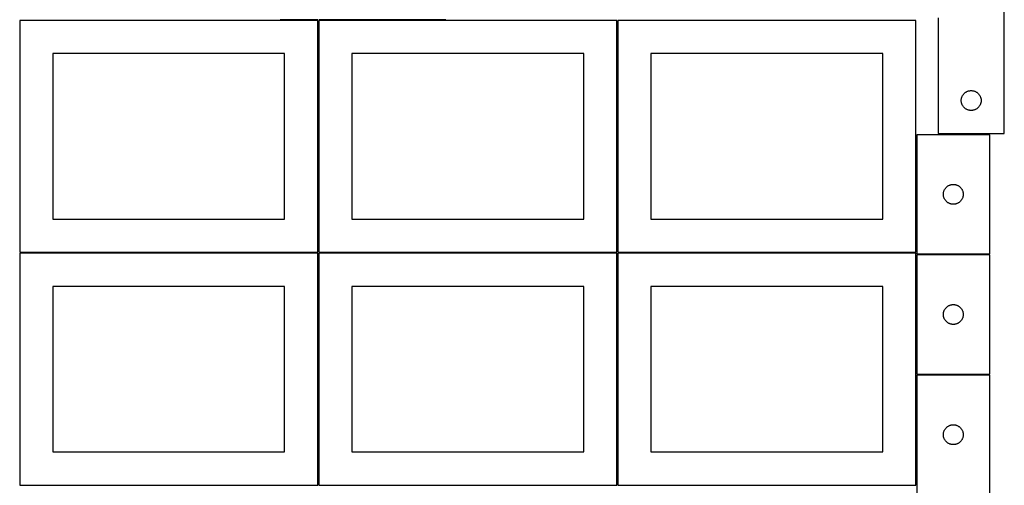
# Model space of a CAD drawing. Header units: millimetres. Extents: x 7 to 1493, y 7 to 2993.
# Tile 3 of 10: x 7 to 1493, y 1412 to 2115. Entities that reach past the tile are written whole.
import ezdxf

# ---------------------------------------------------------------- set-up
doc = ezdxf.new("R2010")
doc.units = ezdxf.units.MM
doc.layers.add('COMMON', color=5, linetype='CONTINUOUS', true_color=0x0000ff)
doc.layers.add('CUT', color=7, linetype='CONTINUOUS', true_color=0x000000)

msp = doc.modelspace()

# ---------------------------------------------------------------- linework, layer by layer
at = {"layer": 'COMMON'}
for p, q in [((456.574234, 2114.873916), (399.826507, 2114.873916)), ((457.324235, 1764.123915), (457.324235, 2114.123915)), ((649.826507, 2114.873916), (458.074235, 2114.873916)), ((908.824236, 1764.123915), (908.824236, 2114.123915)), ((1360.324236, 1941.625033), (1360.324236, 1764.123915)), ((456.549607, 1763.373915), (6.574234, 1763.373915)), ((457.299608, 1412.623914), (457.299608, 1762.623914)), ((908.049608, 1763.373915), (458.074235, 1763.373915)), ((908.799609, 1412.623914), (908.799609, 1762.623914)), ((1359.549609, 1763.373915), (909.574236, 1763.373915)), ((1471.074237, 1760.875033), (1361.074237, 1760.875033)), ((1361.074237, 1579.375031), (1471.074237, 1579.375031))]:
    msp.add_line(p, q, dxfattribs=at)
at = {"layer": 'CUT'}
for p, q in [((1493.059039, 1943.201931), (1493.059039, 2193.201931)), ((456.574234, 2114.123915), (6.574234, 2114.123915)), ((6.574234, 2114.123915), (6.574234, 1764.123915)), ((456.574234, 1764.123915), (456.574234, 2114.123915)), ((908.074235, 2114.123915), (458.074235, 2114.123915)), ((458.074235, 2114.123915), (458.074235, 1764.123915)), ((908.074235, 1764.123915), (908.074235, 2114.123915)), ((1359.574236, 2114.123915), (909.574236, 2114.123915)), ((909.574236, 2114.123915), (909.574236, 1764.123915)), ((1359.574236, 1764.123915), (1359.574236, 2114.123915)), ((1393.059039, 2118.201931), (1393.059039, 1943.201931)), ((406.574234, 2064.123915), (56.574234, 2064.123915)), ((56.574234, 2064.123915), (56.574234, 1814.123915)), ((406.574234, 1814.123915), (406.574234, 2064.123915)), ((858.074235, 2064.123915), (508.074235, 2064.123915)), ((508.074235, 2064.123915), (508.074235, 1814.123915)), ((858.074235, 1814.123915), (858.074235, 2064.123915)), ((1309.574236, 2064.123915), (959.574236, 2064.123915)), ((959.574236, 2064.123915), (959.574236, 1814.123915)), ((1309.574236, 1814.123915), (1309.574236, 2064.123915)), ((1436.700324, 2006.787465), (1437.408121, 2007.096791)), ((1437.408121, 2007.096791), (1438.130904, 2007.36927)), ((1438.130904, 2007.36927), (1438.866755, 2007.60418)), ((1438.866755, 2007.60418), (1439.613723, 2007.800897)), ((1439.613723, 2007.800897), (1440.369828, 2007.958901)), ((1440.369828, 2007.958901), (1441.133064, 2008.077772)), ((1441.133064, 2008.077772), (1441.901408, 2008.157194)), ((1441.901408, 2008.157194), (1442.672821, 2008.196958)), ((1442.672821, 2008.196958), (1443.445258, 2008.196958)), ((1443.445258, 2008.196958), (1444.216671, 2008.157194)), ((1444.216671, 2008.157194), (1444.985015, 2008.077772)), ((1444.985015, 2008.077772), (1445.748251, 2007.958901)), ((1445.748251, 2007.958901), (1446.504356, 2007.800897)), ((1446.504356, 2007.800897), (1447.251324, 2007.60418)), ((1447.251324, 2007.60418), (1447.987175, 2007.36927)), ((1447.987175, 2007.36927), (1448.709958, 2007.096791)), ((1448.709958, 2007.096791), (1449.417755, 2006.787465)), ((1428.059039, 1993.201931), (1428.078928, 1993.974113)), ((1428.078928, 1992.42975), (1428.059039, 1993.201931)), ((1428.078928, 1993.974113), (1428.138541, 1994.744246)), ((1428.138541, 1991.659616), (1428.078928, 1992.42975)), ((1428.138541, 1994.744246), (1428.237721, 1995.51029)), ((1428.237721, 1995.51029), (1428.376204, 1996.270212)), ((1428.376204, 1996.270212), (1428.553624, 1997.021998)), ((1428.553624, 1997.021998), (1428.769509, 1997.763654)), ((1428.769509, 1997.763654), (1429.023287, 1998.493213)), ((1429.023287, 1998.493213), (1429.314286, 1999.20874)), ((1429.314286, 1999.20874), (1429.641733, 1999.908338)), ((1429.641733, 1999.908338), (1430.004761, 2000.590152)), ((1430.004761, 2000.590152), (1430.402406, 2001.252374)), ((1430.402406, 2001.252374), (1430.833614, 2001.893248)), ((1430.833614, 2001.893248), (1431.297242, 2002.511074)), ((1431.297242, 2002.511074), (1431.79206, 2003.104213)), ((1431.79206, 2003.104213), (1432.316757, 2003.671094)), ((1432.316757, 2003.671094), (1432.869939, 2004.210212)), ((1432.869939, 2004.210212), (1433.450142, 2004.720138)), ((1433.450142, 2004.720138), (1434.055825, 2005.19952)), ((1434.055825, 2005.19952), (1434.685384, 2005.647087)), ((1434.685384, 2005.647087), (1435.337147, 2006.061651)), ((1435.337147, 2006.061651), (1436.009388, 2006.442113)), ((1436.009388, 2006.442113), (1436.700324, 2006.787465)), ((1449.417755, 2006.787465), (1450.108691, 2006.442113)), ((1450.108691, 2006.442113), (1450.780931, 2006.061651)), ((1450.780931, 2006.061651), (1451.432695, 2005.647087)), ((1451.432695, 2005.647087), (1452.062254, 2005.19952)), ((1452.062254, 2005.19952), (1452.667937, 2004.720138)), ((1452.667937, 2004.720138), (1453.24814, 2004.210212)), ((1453.24814, 2004.210212), (1453.801322, 2003.671094)), ((1453.801322, 2003.671094), (1454.326018, 2003.104213)), ((1454.326018, 2003.104213), (1454.820837, 2002.511074)), ((1454.820837, 2002.511074), (1455.284465, 2001.893248)), ((1455.284465, 2001.893248), (1455.715673, 2001.252374)), ((1455.715673, 2001.252374), (1456.113318, 2000.590152)), ((1456.113318, 2000.590152), (1456.476346, 1999.908338)), ((1456.476346, 1999.908338), (1456.803793, 1999.20874)), ((1456.803793, 1999.20874), (1457.094792, 1998.493213)), ((1457.094792, 1998.493213), (1457.34857, 1997.763654)), ((1457.34857, 1997.763654), (1457.564455, 1997.021998)), ((1457.564455, 1997.021998), (1457.741875, 1996.270212)), ((1457.741875, 1996.270212), (1457.880358, 1995.51029)), ((1457.880358, 1995.51029), (1457.979538, 1994.744246)), ((1457.979538, 1994.744246), (1458.039151, 1993.974113)), ((1458.039151, 1992.42975), (1457.979538, 1991.659616)), ((1458.039151, 1993.974113), (1458.059039, 1993.201931)), ((1458.059039, 1993.201931), (1458.039151, 1992.42975)), ((1428.237721, 1990.893573), (1428.138541, 1991.659616)), ((1428.376204, 1990.13365), (1428.237721, 1990.893573)), ((1428.553624, 1989.381865), (1428.376204, 1990.13365)), ((1428.769509, 1988.640209), (1428.553624, 1989.381865)), ((1429.023287, 1987.91065), (1428.769509, 1988.640209)), ((1429.314286, 1987.195123), (1429.023287, 1987.91065)), ((1429.641733, 1986.495525), (1429.314286, 1987.195123)), ((1430.004761, 1985.81371), (1429.641733, 1986.495525)), ((1430.402406, 1985.151489), (1430.004761, 1985.81371)), ((1430.833614, 1984.510615), (1430.402406, 1985.151489)), ((1431.297242, 1983.892789), (1430.833614, 1984.510615)), ((1431.79206, 1983.29965), (1431.297242, 1983.892789)), ((1432.316757, 1982.732769), (1431.79206, 1983.29965)), ((1432.869939, 1982.193651), (1432.316757, 1982.732769)), ((1433.450142, 1981.683725), (1432.869939, 1982.193651)), ((1434.055825, 1981.204343), (1433.450142, 1981.683725)), ((1434.685384, 1980.756776), (1434.055825, 1981.204343)), ((1435.337147, 1980.342212), (1434.685384, 1980.756776)), ((1436.009388, 1979.961749), (1435.337147, 1980.342212)), ((1436.700324, 1979.616397), (1436.009388, 1979.961749)), ((1437.408121, 1979.307072), (1436.700324, 1979.616397)), ((1438.130904, 1979.034593), (1437.408121, 1979.307072)), ((1438.866755, 1978.799683), (1438.130904, 1979.034593)), ((1439.613723, 1978.602966), (1438.866755, 1978.799683)), ((1440.369828, 1978.444962), (1439.613723, 1978.602966)), ((1441.133064, 1978.326091), (1440.369828, 1978.444962)), ((1441.901408, 1978.246669), (1441.133064, 1978.326091)), ((1442.672821, 1978.206904), (1441.901408, 1978.246669)), ((1443.445258, 1978.206904), (1442.672821, 1978.206904)), ((1444.216671, 1978.246669), (1443.445258, 1978.206904)), ((1444.985015, 1978.326091), (1444.216671, 1978.246669)), ((1445.748251, 1978.444962), (1444.985015, 1978.326091)), ((1446.504356, 1978.602966), (1445.748251, 1978.444962)), ((1447.251324, 1978.799683), (1446.504356, 1978.602966)), ((1447.987175, 1979.034593), (1447.251324, 1978.799683)), ((1448.709958, 1979.307072), (1447.987175, 1979.034593)), ((1449.417755, 1979.616397), (1448.709958, 1979.307072)), ((1450.108691, 1979.961749), (1449.417755, 1979.616397)), ((1450.780931, 1980.342212), (1450.108691, 1979.961749)), ((1451.432695, 1980.756776), (1450.780931, 1980.342212)), ((1452.062254, 1981.204343), (1451.432695, 1980.756776)), ((1452.667937, 1981.683725), (1452.062254, 1981.204343)), ((1453.24814, 1982.193651), (1452.667937, 1981.683725)), ((1453.801322, 1982.732769), (1453.24814, 1982.193651)), ((1454.326018, 1983.29965), (1453.801322, 1982.732769)), ((1454.820837, 1983.892789), (1454.326018, 1983.29965)), ((1455.284465, 1984.510615), (1454.820837, 1983.892789)), ((1455.715673, 1985.151489), (1455.284465, 1984.510615)), ((1456.113318, 1985.81371), (1455.715673, 1985.151489)), ((1456.476346, 1986.495525), (1456.113318, 1985.81371)), ((1456.803793, 1987.195123), (1456.476346, 1986.495525)), ((1457.094792, 1987.91065), (1456.803793, 1987.195123)), ((1457.34857, 1988.640209), (1457.094792, 1987.91065)), ((1457.564455, 1989.381865), (1457.34857, 1988.640209)), ((1457.741875, 1990.13365), (1457.564455, 1989.381865)), ((1457.880358, 1990.893573), (1457.741875, 1990.13365)), ((1457.979538, 1991.659616), (1457.880358, 1990.893573)), ((1361.074237, 1941.625033), (1361.074237, 1761.625033)), ((1471.074237, 1941.625033), (1361.074237, 1941.625033)), ((1393.059039, 1943.201931), (1493.059039, 1943.201931)), ((1471.074237, 1761.625033), (1471.074237, 1941.625033)), ((1402.488703, 1857.983749), (1402.834055, 1858.674684)), ((1402.834055, 1858.674684), (1403.214517, 1859.346925)), ((1403.214517, 1859.346925), (1403.629081, 1859.998689)), ((1403.629081, 1859.998689), (1404.076648, 1860.628247)), ((1404.076648, 1860.628247), (1404.55603, 1861.233931)), ((1404.55603, 1861.233931), (1405.065956, 1861.814133)), ((1405.065956, 1861.814133), (1405.605074, 1862.367316)), ((1405.605074, 1862.367316), (1406.171955, 1862.892012)), ((1406.171955, 1862.892012), (1406.765094, 1863.38683)), ((1406.765094, 1863.38683), (1407.38292, 1863.850458)), ((1407.38292, 1863.850458), (1408.023794, 1864.281666)), ((1408.023794, 1864.281666), (1408.686016, 1864.679312)), ((1408.686016, 1864.679312), (1409.36783, 1865.042339)), ((1409.36783, 1865.042339), (1410.067428, 1865.369786)), ((1410.067428, 1865.369786), (1410.782955, 1865.660785)), ((1410.782955, 1865.660785), (1411.512514, 1865.914564)), ((1411.512514, 1865.914564), (1412.25417, 1866.130449)), ((1412.25417, 1866.130449), (1413.005956, 1866.307868)), ((1413.005956, 1866.307868), (1413.765878, 1866.446351)), ((1413.765878, 1866.446351), (1414.531922, 1866.545531)), ((1414.531922, 1866.545531), (1415.302055, 1866.605144)), ((1415.302055, 1866.605144), (1416.074237, 1866.625033)), ((1416.074237, 1866.625033), (1416.846418, 1866.605144)), ((1416.846418, 1866.605144), (1417.616552, 1866.545531)), ((1417.616552, 1866.545531), (1418.382595, 1866.446351)), ((1418.382595, 1866.446351), (1419.142518, 1866.307868)), ((1419.142518, 1866.307868), (1419.894303, 1866.130449)), ((1419.894303, 1866.130449), (1420.635959, 1865.914564)), ((1420.635959, 1865.914564), (1421.365518, 1865.660785)), ((1421.365518, 1865.660785), (1422.081045, 1865.369786)), ((1422.081045, 1865.369786), (1422.780644, 1865.042339)), ((1422.780644, 1865.042339), (1423.462458, 1864.679312)), ((1423.462458, 1864.679312), (1424.12468, 1864.281666)), ((1424.12468, 1864.281666), (1424.765553, 1863.850458)), ((1424.765553, 1863.850458), (1425.383379, 1863.38683)), ((1425.383379, 1863.38683), (1425.976518, 1862.892012)), ((1425.976518, 1862.892012), (1426.543399, 1862.367316)), ((1426.543399, 1862.367316), (1427.082517, 1861.814133)), ((1427.082517, 1861.814133), (1427.592443, 1861.233931)), ((1427.592443, 1861.233931), (1428.071825, 1860.628247)), ((1428.071825, 1860.628247), (1428.519392, 1859.998689)), ((1428.519392, 1859.998689), (1428.933956, 1859.346925)), ((1428.933956, 1859.346925), (1429.314419, 1858.674684)), ((1429.314419, 1858.674684), (1429.659771, 1857.983749)), ((1401.07921, 1852.011252), (1401.118974, 1852.782665)), ((1401.07921, 1851.238814), (1401.07921, 1852.011252)), ((1401.118974, 1850.467401), (1401.07921, 1851.238814)), ((1401.118974, 1852.782665), (1401.198397, 1853.551008)), ((1401.198397, 1849.699058), (1401.118974, 1850.467401)), ((1401.198397, 1853.551008), (1401.317267, 1854.314244)), ((1401.317267, 1848.935822), (1401.198397, 1849.699058)), ((1401.317267, 1854.314244), (1401.475271, 1855.070349)), ((1401.475271, 1848.179717), (1401.317267, 1848.935822)), ((1401.475271, 1855.070349), (1401.671989, 1855.817317)), ((1401.671989, 1847.432748), (1401.475271, 1848.179717)), ((1401.671989, 1855.817317), (1401.906898, 1856.553169)), ((1401.906898, 1846.696897), (1401.671989, 1847.432748)), ((1401.906898, 1856.553169), (1402.179377, 1857.275951)), ((1402.179377, 1845.974115), (1401.906898, 1846.696897)), ((1402.179377, 1857.275951), (1402.488703, 1857.983749)), ((1402.488703, 1845.266317), (1402.179377, 1845.974115)), ((1402.834055, 1844.575382), (1402.488703, 1845.266317)), ((1403.214517, 1843.903141), (1402.834055, 1844.575382)), ((1403.629081, 1843.251377), (1403.214517, 1843.903141)), ((1428.933956, 1843.903141), (1428.519392, 1843.251377)), ((1429.314419, 1844.575382), (1428.933956, 1843.903141)), ((1429.659771, 1845.266317), (1429.314419, 1844.575382)), ((1429.659771, 1857.983749), (1429.969096, 1857.275951)), ((1429.969096, 1845.974115), (1429.659771, 1845.266317)), ((1429.969096, 1857.275951), (1430.241575, 1856.553169)), ((1430.241575, 1846.696897), (1429.969096, 1845.974115)), ((1430.241575, 1856.553169), (1430.476485, 1855.817317)), ((1430.476485, 1847.432748), (1430.241575, 1846.696897)), ((1430.476485, 1855.817317), (1430.673202, 1855.070349)), ((1430.673202, 1848.179717), (1430.476485, 1847.432748)), ((1430.673202, 1855.070349), (1430.831206, 1854.314244)), ((1430.831206, 1848.935822), (1430.673202, 1848.179717)), ((1430.831206, 1854.314244), (1430.950077, 1853.551008)), ((1430.950077, 1849.699058), (1430.831206, 1848.935822)), ((1430.950077, 1853.551008), (1431.0295, 1852.782665)), ((1431.0295, 1850.467401), (1430.950077, 1849.699058)), ((1431.0295, 1852.782665), (1431.069264, 1852.011252)), ((1431.069264, 1851.238814), (1431.0295, 1850.467401)), ((1431.069264, 1852.011252), (1431.069264, 1851.238814)), ((1404.076648, 1842.621819), (1403.629081, 1843.251377)), ((1404.55603, 1842.016135), (1404.076648, 1842.621819)), ((1405.065956, 1841.435933), (1404.55603, 1842.016135)), ((1405.605074, 1840.88275), (1405.065956, 1841.435933)), ((1406.171955, 1840.358054), (1405.605074, 1840.88275)), ((1406.765094, 1839.863236), (1406.171955, 1840.358054)), ((1407.38292, 1839.399608), (1406.765094, 1839.863236)), ((1408.023794, 1838.9684), (1407.38292, 1839.399608)), ((1408.686016, 1838.570754), (1408.023794, 1838.9684)), ((1409.36783, 1838.207727), (1408.686016, 1838.570754)), ((1410.067428, 1837.880279), (1409.36783, 1838.207727)), ((1410.782955, 1837.589281), (1410.067428, 1837.880279)), ((1411.512514, 1837.335502), (1410.782955, 1837.589281)), ((1412.25417, 1837.119617), (1411.512514, 1837.335502)), ((1413.005956, 1836.942198), (1412.25417, 1837.119617)), ((1413.765878, 1836.803714), (1413.005956, 1836.942198)), ((1414.531922, 1836.704535), (1413.765878, 1836.803714)), ((1415.302055, 1836.644922), (1414.531922, 1836.704535)), ((1416.074237, 1836.625033), (1415.302055, 1836.644922)), ((1416.846418, 1836.644922), (1416.074237, 1836.625033)), ((1417.616552, 1836.704535), (1416.846418, 1836.644922)), ((1418.382595, 1836.803714), (1417.616552, 1836.704535)), ((1419.142518, 1836.942198), (1418.382595, 1836.803714)), ((1419.894303, 1837.119617), (1419.142518, 1836.942198)), ((1420.635959, 1837.335502), (1419.894303, 1837.119617)), ((1421.365518, 1837.589281), (1420.635959, 1837.335502)), ((1422.081045, 1837.880279), (1421.365518, 1837.589281)), ((1422.780644, 1838.207727), (1422.081045, 1837.880279)), ((1423.462458, 1838.570754), (1422.780644, 1838.207727)), ((1424.12468, 1838.9684), (1423.462458, 1838.570754)), ((1424.765553, 1839.399608), (1424.12468, 1838.9684)), ((1425.383379, 1839.863236), (1424.765553, 1839.399608)), ((1425.976518, 1840.358054), (1425.383379, 1839.863236)), ((1426.543399, 1840.88275), (1425.976518, 1840.358054)), ((1427.082517, 1841.435933), (1426.543399, 1840.88275)), ((1427.592443, 1842.016135), (1427.082517, 1841.435933)), ((1428.071825, 1842.621819), (1427.592443, 1842.016135)), ((1428.519392, 1843.251377), (1428.071825, 1842.621819)), ((56.574234, 1814.123915), (406.574234, 1814.123915)), ((508.074235, 1814.123915), (858.074235, 1814.123915)), ((959.574236, 1814.123915), (1309.574236, 1814.123915)), ((456.549607, 1762.623914), (6.549607, 1762.623914)), ((6.549607, 1762.623914), (6.549607, 1412.623914)), ((6.574234, 1764.123915), (456.574234, 1764.123915)), ((456.549607, 1412.623914), (456.549607, 1762.623914)), ((908.049608, 1762.623914), (458.049608, 1762.623914)), ((458.049608, 1762.623914), (458.049608, 1412.623914)), ((458.074235, 1764.123915), (908.074235, 1764.123915)), ((908.049608, 1412.623914), (908.049608, 1762.623914)), ((1359.549609, 1762.623914), (909.549609, 1762.623914)), ((909.549609, 1762.623914), (909.549609, 1412.623914)), ((909.574236, 1764.123915), (1359.574236, 1764.123915)), ((1359.549609, 1412.623914), (1359.549609, 1762.623914)), ((1361.074237, 1761.625033), (1471.074237, 1761.625033)), ((1361.074237, 1760.125032), (1361.074237, 1580.125032)), ((1471.074237, 1760.125032), (1361.074237, 1760.125032)), ((1471.074237, 1580.125032), (1471.074237, 1760.125032)), ((406.549607, 1712.623914), (56.549607, 1712.623914)), ((56.549607, 1712.623914), (56.549607, 1462.623914)), ((406.549607, 1462.623914), (406.549607, 1712.623914)), ((858.049608, 1712.623914), (508.049608, 1712.623914)), ((508.049608, 1712.623914), (508.049608, 1462.623914)), ((858.049608, 1462.623914), (858.049608, 1712.623914)), ((1309.549609, 1712.623914), (959.549609, 1712.623914)), ((959.549609, 1712.623914), (959.549609, 1462.623914)), ((1309.549609, 1462.623914), (1309.549609, 1712.623914)), ((1404.55603, 1679.73393), (1405.065956, 1680.314132)), ((1405.065956, 1680.314132), (1405.605074, 1680.867315)), ((1405.605074, 1680.867315), (1406.171955, 1681.392011)), ((1406.171955, 1681.392011), (1406.765094, 1681.886829)), ((1406.765094, 1681.886829), (1407.38292, 1682.350457)), ((1407.38292, 1682.350457), (1408.023794, 1682.781665)), ((1408.023794, 1682.781665), (1408.686016, 1683.179311)), ((1408.686016, 1683.179311), (1409.36783, 1683.542338)), ((1409.36783, 1683.542338), (1410.067428, 1683.869785)), ((1410.067428, 1683.869785), (1410.782955, 1684.160784)), ((1410.782955, 1684.160784), (1411.512514, 1684.414563)), ((1411.512514, 1684.414563), (1412.25417, 1684.630448)), ((1412.25417, 1684.630448), (1413.005956, 1684.807867)), ((1413.005956, 1684.807867), (1413.765878, 1684.94635)), ((1413.765878, 1684.94635), (1414.531922, 1685.04553)), ((1414.531922, 1685.04553), (1415.302055, 1685.105143)), ((1415.302055, 1685.105143), (1416.074237, 1685.125032)), ((1416.074237, 1685.125032), (1416.846418, 1685.105143)), ((1416.846418, 1685.105143), (1417.616552, 1685.04553)), ((1417.616552, 1685.04553), (1418.382595, 1684.94635)), ((1418.382595, 1684.94635), (1419.142518, 1684.807867)), ((1419.142518, 1684.807867), (1419.894303, 1684.630448)), ((1419.894303, 1684.630448), (1420.635959, 1684.414563)), ((1420.635959, 1684.414563), (1421.365518, 1684.160784)), ((1421.365518, 1684.160784), (1422.081045, 1683.869785)), ((1422.081045, 1683.869785), (1422.780644, 1683.542338)), ((1422.780644, 1683.542338), (1423.462458, 1683.179311)), ((1423.462458, 1683.179311), (1424.12468, 1682.781665)), ((1424.12468, 1682.781665), (1424.765553, 1682.350457)), ((1424.765553, 1682.350457), (1425.383379, 1681.886829)), ((1425.383379, 1681.886829), (1425.976518, 1681.392011)), ((1425.976518, 1681.392011), (1426.543399, 1680.867315)), ((1426.543399, 1680.867315), (1427.082517, 1680.314132)), ((1427.082517, 1680.314132), (1427.592443, 1679.73393)), ((1401.07921, 1670.511251), (1401.118974, 1671.282664)), ((1401.07921, 1669.738813), (1401.07921, 1670.511251)), ((1401.118974, 1668.9674), (1401.07921, 1669.738813)), ((1401.118974, 1671.282664), (1401.198397, 1672.051007)), ((1401.198397, 1668.199057), (1401.118974, 1668.9674)), ((1401.198397, 1672.051007), (1401.317267, 1672.814243)), ((1401.317267, 1667.435821), (1401.198397, 1668.199057)), ((1401.317267, 1672.814243), (1401.475271, 1673.570348)), ((1401.475271, 1666.679716), (1401.317267, 1667.435821)), ((1401.475271, 1673.570348), (1401.671989, 1674.317316)), ((1401.671989, 1665.932747), (1401.475271, 1666.679716)), ((1401.671989, 1674.317316), (1401.906898, 1675.053168)), ((1401.906898, 1665.196896), (1401.671989, 1665.932747)), ((1401.906898, 1675.053168), (1402.179377, 1675.77595)), ((1402.179377, 1664.474114), (1401.906898, 1665.196896)), ((1402.179377, 1675.77595), (1402.488703, 1676.483748)), ((1402.488703, 1676.483748), (1402.834055, 1677.174683)), ((1402.834055, 1677.174683), (1403.214517, 1677.846924)), ((1403.214517, 1677.846924), (1403.629081, 1678.498688)), ((1403.629081, 1678.498688), (1404.076648, 1679.128246)), ((1404.076648, 1679.128246), (1404.55603, 1679.73393)), ((1427.592443, 1679.73393), (1428.071825, 1679.128246)), ((1428.071825, 1679.128246), (1428.519392, 1678.498688)), ((1428.519392, 1678.498688), (1428.933956, 1677.846924)), ((1428.933956, 1677.846924), (1429.314419, 1677.174683)), ((1429.314419, 1677.174683), (1429.659771, 1676.483748)), ((1429.659771, 1676.483748), (1429.969096, 1675.77595)), ((1429.969096, 1675.77595), (1430.241575, 1675.053168)), ((1430.241575, 1665.196896), (1429.969096, 1664.474114)), ((1430.241575, 1675.053168), (1430.476485, 1674.317316)), ((1430.476485, 1665.932747), (1430.241575, 1665.196896)), ((1430.476485, 1674.317316), (1430.673202, 1673.570348)), ((1430.673202, 1666.679716), (1430.476485, 1665.932747)), ((1430.673202, 1673.570348), (1430.831206, 1672.814243)), ((1430.831206, 1667.435821), (1430.673202, 1666.679716)), ((1430.831206, 1672.814243), (1430.950077, 1672.051007)), ((1430.950077, 1668.199057), (1430.831206, 1667.435821)), ((1430.950077, 1672.051007), (1431.0295, 1671.282664)), ((1431.0295, 1668.9674), (1430.950077, 1668.199057)), ((1431.0295, 1671.282664), (1431.069264, 1670.511251)), ((1431.069264, 1669.738813), (1431.0295, 1668.9674)), ((1431.069264, 1670.511251), (1431.069264, 1669.738813)), ((1402.488703, 1663.766316), (1402.179377, 1664.474114)), ((1402.834055, 1663.075381), (1402.488703, 1663.766316)), ((1403.214517, 1662.40314), (1402.834055, 1663.075381)), ((1403.629081, 1661.751376), (1403.214517, 1662.40314)), ((1404.076648, 1661.121818), (1403.629081, 1661.751376)), ((1404.55603, 1660.516134), (1404.076648, 1661.121818)), ((1405.065956, 1659.935932), (1404.55603, 1660.516134)), ((1405.605074, 1659.382749), (1405.065956, 1659.935932)), ((1406.171955, 1658.858053), (1405.605074, 1659.382749)), ((1406.765094, 1658.363235), (1406.171955, 1658.858053)), ((1407.38292, 1657.899607), (1406.765094, 1658.363235)), ((1408.023794, 1657.468399), (1407.38292, 1657.899607)), ((1408.686016, 1657.070753), (1408.023794, 1657.468399)), ((1409.36783, 1656.707726), (1408.686016, 1657.070753)), ((1410.067428, 1656.380278), (1409.36783, 1656.707726)), ((1410.782955, 1656.08928), (1410.067428, 1656.380278)), ((1411.512514, 1655.835501), (1410.782955, 1656.08928)), ((1412.25417, 1655.619616), (1411.512514, 1655.835501)), ((1413.005956, 1655.442197), (1412.25417, 1655.619616)), ((1413.765878, 1655.303713), (1413.005956, 1655.442197)), ((1414.531922, 1655.204534), (1413.765878, 1655.303713)), ((1415.302055, 1655.144921), (1414.531922, 1655.204534)), ((1416.074237, 1655.125032), (1415.302055, 1655.144921)), ((1416.846418, 1655.144921), (1416.074237, 1655.125032)), ((1417.616552, 1655.204534), (1416.846418, 1655.144921)), ((1418.382595, 1655.303713), (1417.616552, 1655.204534)), ((1419.142518, 1655.442197), (1418.382595, 1655.303713)), ((1419.894303, 1655.619616), (1419.142518, 1655.442197)), ((1420.635959, 1655.835501), (1419.894303, 1655.619616)), ((1421.365518, 1656.08928), (1420.635959, 1655.835501)), ((1422.081045, 1656.380278), (1421.365518, 1656.08928)), ((1422.780644, 1656.707726), (1422.081045, 1656.380278)), ((1423.462458, 1657.070753), (1422.780644, 1656.707726)), ((1424.12468, 1657.468399), (1423.462458, 1657.070753)), ((1424.765553, 1657.899607), (1424.12468, 1657.468399)), ((1425.383379, 1658.363235), (1424.765553, 1657.899607)), ((1425.976518, 1658.858053), (1425.383379, 1658.363235)), ((1426.543399, 1659.382749), (1425.976518, 1658.858053)), ((1427.082517, 1659.935932), (1426.543399, 1659.382749)), ((1427.592443, 1660.516134), (1427.082517, 1659.935932)), ((1428.071825, 1661.121818), (1427.592443, 1660.516134)), ((1428.519392, 1661.751376), (1428.071825, 1661.121818)), ((1428.933956, 1662.40314), (1428.519392, 1661.751376)), ((1429.314419, 1663.075381), (1428.933956, 1662.40314)), ((1429.659771, 1663.766316), (1429.314419, 1663.075381)), ((1429.969096, 1664.474114), (1429.659771, 1663.766316)), ((1361.074237, 1580.125032), (1471.074237, 1580.125032)), ((1471.074237, 1578.625031), (1361.074237, 1578.625031)), ((1361.074237, 1578.625031), (1361.074237, 1398.625031)), ((1471.074237, 1398.625031), (1471.074237, 1578.625031)), ((1408.023794, 1501.281664), (1408.686016, 1501.67931)), ((1408.686016, 1501.67931), (1409.36783, 1502.042337)), ((1409.36783, 1502.042337), (1410.067428, 1502.369784)), ((1410.067428, 1502.369784), (1410.782955, 1502.660783)), ((1410.782955, 1502.660783), (1411.512514, 1502.914562)), ((1411.512514, 1502.914562), (1412.25417, 1503.130447)), ((1412.25417, 1503.130447), (1413.005956, 1503.307866)), ((1413.005956, 1503.307866), (1413.765878, 1503.446349)), ((1413.765878, 1503.446349), (1414.531922, 1503.545529)), ((1414.531922, 1503.545529), (1415.302055, 1503.605142)), ((1415.302055, 1503.605142), (1416.074237, 1503.625031)), ((1416.074237, 1503.625031), (1416.846418, 1503.605142)), ((1416.846418, 1503.605142), (1417.616552, 1503.545529)), ((1417.616552, 1503.545529), (1418.382595, 1503.446349)), ((1418.382595, 1503.446349), (1419.142518, 1503.307866)), ((1419.142518, 1503.307866), (1419.894303, 1503.130447)), ((1419.894303, 1503.130447), (1420.635959, 1502.914562)), ((1420.635959, 1502.914562), (1421.365518, 1502.660783)), ((1421.365518, 1502.660783), (1422.081045, 1502.369784)), ((1422.081045, 1502.369784), (1422.780644, 1502.042337)), ((1422.780644, 1502.042337), (1423.462458, 1501.67931)), ((1423.462458, 1501.67931), (1424.12468, 1501.281664)), ((1401.07921, 1489.01125), (1401.118974, 1489.782663)), ((1401.07921, 1488.238812), (1401.07921, 1489.01125)), ((1401.118974, 1487.467399), (1401.07921, 1488.238812)), ((1401.118974, 1489.782663), (1401.198397, 1490.551006)), ((1401.198397, 1486.699056), (1401.118974, 1487.467399)), ((1401.198397, 1490.551006), (1401.317267, 1491.314242)), ((1401.317267, 1485.93582), (1401.198397, 1486.699056)), ((1401.317267, 1491.314242), (1401.475271, 1492.070347)), ((1401.475271, 1492.070347), (1401.671989, 1492.817315)), ((1401.671989, 1492.817315), (1401.906898, 1493.553167)), ((1401.906898, 1493.553167), (1402.179377, 1494.275949)), ((1402.179377, 1494.275949), (1402.488703, 1494.983747)), ((1402.488703, 1494.983747), (1402.834055, 1495.674682)), ((1402.834055, 1495.674682), (1403.214517, 1496.346923)), ((1403.214517, 1496.346923), (1403.629081, 1496.998687)), ((1403.629081, 1496.998687), (1404.076648, 1497.628245)), ((1404.076648, 1497.628245), (1404.55603, 1498.233929)), ((1404.55603, 1498.233929), (1405.065956, 1498.814131)), ((1405.065956, 1498.814131), (1405.605074, 1499.367314)), ((1405.605074, 1499.367314), (1406.171955, 1499.89201)), ((1406.171955, 1499.89201), (1406.765094, 1500.386828)), ((1406.765094, 1500.386828), (1407.38292, 1500.850456)), ((1407.38292, 1500.850456), (1408.023794, 1501.281664)), ((1424.12468, 1501.281664), (1424.765553, 1500.850456)), ((1424.765553, 1500.850456), (1425.383379, 1500.386828)), ((1425.383379, 1500.386828), (1425.976518, 1499.89201)), ((1425.976518, 1499.89201), (1426.543399, 1499.367314)), ((1426.543399, 1499.367314), (1427.082517, 1498.814131)), ((1427.082517, 1498.814131), (1427.592443, 1498.233929)), ((1427.592443, 1498.233929), (1428.071825, 1497.628245)), ((1428.071825, 1497.628245), (1428.519392, 1496.998687)), ((1428.519392, 1496.998687), (1428.933956, 1496.346923)), ((1428.933956, 1496.346923), (1429.314419, 1495.674682)), ((1429.314419, 1495.674682), (1429.659771, 1494.983747)), ((1429.659771, 1494.983747), (1429.969096, 1494.275949)), ((1429.969096, 1494.275949), (1430.241575, 1493.553167)), ((1430.241575, 1493.553167), (1430.476485, 1492.817315)), ((1430.476485, 1492.817315), (1430.673202, 1492.070347)), ((1430.673202, 1492.070347), (1430.831206, 1491.314242)), ((1430.831206, 1491.314242), (1430.950077, 1490.551006)), ((1430.950077, 1486.699056), (1430.831206, 1485.93582)), ((1430.950077, 1490.551006), (1431.0295, 1489.782663)), ((1431.0295, 1487.467399), (1430.950077, 1486.699056)), ((1431.0295, 1489.782663), (1431.069264, 1489.01125)), ((1431.069264, 1488.238812), (1431.0295, 1487.467399)), ((1431.069264, 1489.01125), (1431.069264, 1488.238812)), ((1401.475271, 1485.179715), (1401.317267, 1485.93582)), ((1401.671989, 1484.432746), (1401.475271, 1485.179715)), ((1401.906898, 1483.696895), (1401.671989, 1484.432746)), ((1402.179377, 1482.974113), (1401.906898, 1483.696895)), ((1402.488703, 1482.266315), (1402.179377, 1482.974113)), ((1402.834055, 1481.57538), (1402.488703, 1482.266315)), ((1403.214517, 1480.903139), (1402.834055, 1481.57538)), ((1403.629081, 1480.251375), (1403.214517, 1480.903139)), ((1404.076648, 1479.621817), (1403.629081, 1480.251375)), ((1404.55603, 1479.016133), (1404.076648, 1479.621817)), ((1405.065956, 1478.435931), (1404.55603, 1479.016133)), ((1405.605074, 1477.882748), (1405.065956, 1478.435931)), ((1406.171955, 1477.358052), (1405.605074, 1477.882748)), ((1406.765094, 1476.863234), (1406.171955, 1477.358052)), ((1407.38292, 1476.399606), (1406.765094, 1476.863234)), ((1408.023794, 1475.968398), (1407.38292, 1476.399606)), ((1408.686016, 1475.570752), (1408.023794, 1475.968398)), ((1409.36783, 1475.207725), (1408.686016, 1475.570752)), ((1410.067428, 1474.880277), (1409.36783, 1475.207725)), ((1410.782955, 1474.589279), (1410.067428, 1474.880277)), ((1411.512514, 1474.3355), (1410.782955, 1474.589279)), ((1412.25417, 1474.119615), (1411.512514, 1474.3355)), ((1413.005956, 1473.942196), (1412.25417, 1474.119615)), ((1413.765878, 1473.803712), (1413.005956, 1473.942196)), ((1414.531922, 1473.704533), (1413.765878, 1473.803712)), ((1415.302055, 1473.64492), (1414.531922, 1473.704533)), ((1416.074237, 1473.625031), (1415.302055, 1473.64492)), ((1416.846418, 1473.64492), (1416.074237, 1473.625031)), ((1417.616552, 1473.704533), (1416.846418, 1473.64492)), ((1418.382595, 1473.803712), (1417.616552, 1473.704533)), ((1419.142518, 1473.942196), (1418.382595, 1473.803712)), ((1419.894303, 1474.119615), (1419.142518, 1473.942196)), ((1420.635959, 1474.3355), (1419.894303, 1474.119615)), ((1421.365518, 1474.589279), (1420.635959, 1474.3355)), ((1422.081045, 1474.880277), (1421.365518, 1474.589279)), ((1422.780644, 1475.207725), (1422.081045, 1474.880277)), ((1423.462458, 1475.570752), (1422.780644, 1475.207725)), ((1424.12468, 1475.968398), (1423.462458, 1475.570752)), ((1424.765553, 1476.399606), (1424.12468, 1475.968398)), ((1425.383379, 1476.863234), (1424.765553, 1476.399606)), ((1425.976518, 1477.358052), (1425.383379, 1476.863234)), ((1426.543399, 1477.882748), (1425.976518, 1477.358052)), ((1427.082517, 1478.435931), (1426.543399, 1477.882748)), ((1427.592443, 1479.016133), (1427.082517, 1478.435931)), ((1428.071825, 1479.621817), (1427.592443, 1479.016133)), ((1428.519392, 1480.251375), (1428.071825, 1479.621817)), ((1428.933956, 1480.903139), (1428.519392, 1480.251375)), ((1429.314419, 1481.57538), (1428.933956, 1480.903139)), ((1429.659771, 1482.266315), (1429.314419, 1481.57538)), ((1429.969096, 1482.974113), (1429.659771, 1482.266315)), ((1430.241575, 1483.696895), (1429.969096, 1482.974113)), ((1430.476485, 1484.432746), (1430.241575, 1483.696895)), ((1430.673202, 1485.179715), (1430.476485, 1484.432746)), ((1430.831206, 1485.93582), (1430.673202, 1485.179715)), ((56.549607, 1462.623914), (406.549607, 1462.623914)), ((508.049608, 1462.623914), (858.049608, 1462.623914)), ((959.549609, 1462.623914), (1309.549609, 1462.623914)), ((6.549607, 1412.623914), (456.549607, 1412.623914)), ((458.049608, 1412.623914), (908.049608, 1412.623914)), ((909.549609, 1412.623914), (1359.549609, 1412.623914))]:
    msp.add_line(p, q, dxfattribs=at)

doc.saveas('drawing.dxf')
